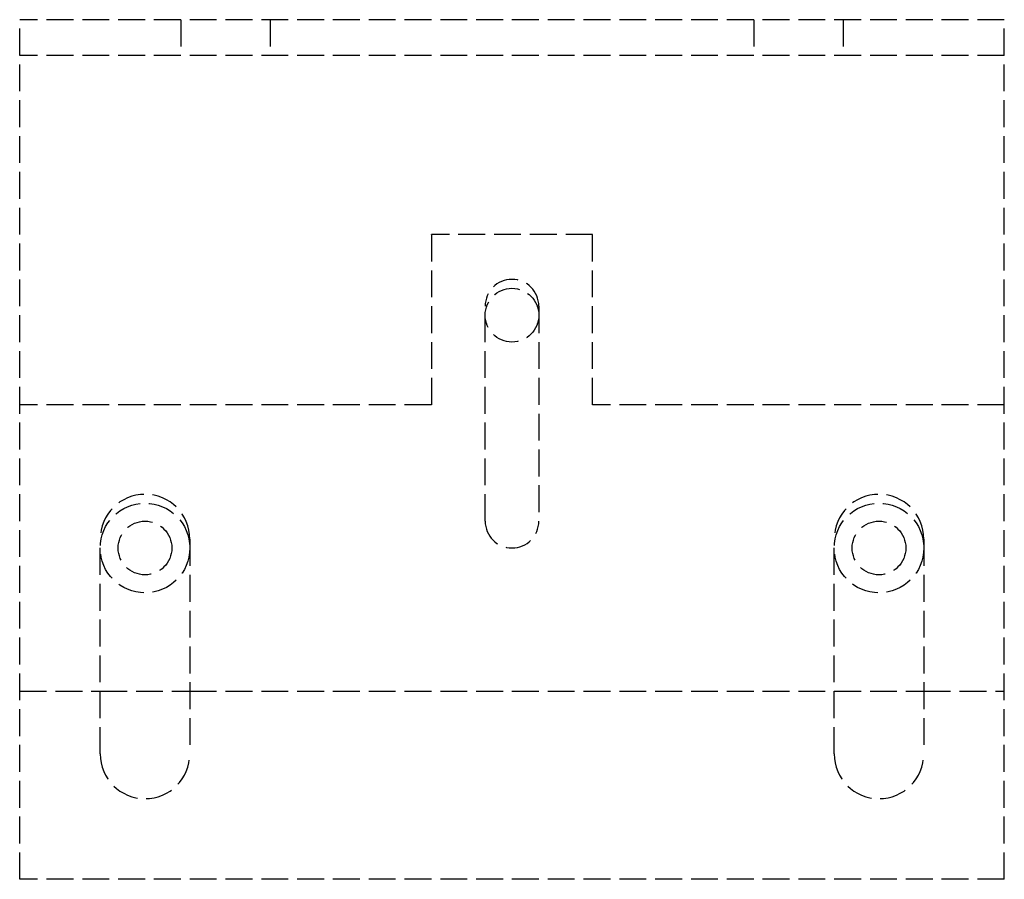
# Model space of a CAD drawing. Header units: millimetres. Extents: x -27.5 to 27.5, y -48 to 0.
import ezdxf

# ---------------------------------------------------------------- set-up
doc = ezdxf.new("R2010")
doc.units = ezdxf.units.MM
doc.header["$LTSCALE"] = 10
doc.linetypes.add('ALLCAD_Strich', pattern=[0.2, 0.15, -0.05])
doc.layers.add('BESCH_KONT_sich_schn_grun_2d', color=10, linetype='Continuous')

msp = doc.modelspace()

# ---------------------------------------------------------------- linework, layer by layer
at = {"layer": 'BESCH_KONT_sich_schn_grun_2d', "linetype": 'ALLCAD_Strich'}
for p, q in [((27.5, 0, 1), (-27.5, 0, 1)), ((-27.5, -2, 1), (-27.5, 0, 1)), ((-18.5, 0, 1), (-18.5, -2, 1)), ((-13.5, 0, 1), (-13.5, -2, 1)), ((13.5, 0, 1), (13.5, -2, 1)), ((18.5, 0, 1), (18.5, -2, 1)), ((27.5, -2, 1), (27.5, 0, 1)), ((27.5, -2, 1), (-27.5, -2, 1)), ((-27.5, -48, 1), (-27.5, -2, 1)), ((27.5, -48, 1), (27.5, -2, 1)), ((4.5, -12, 1), (-4.5, -12, 1)), ((-4.5, -12, 1), (-4.5, -21.5, 1)), ((-4.498, -12.005, 1), (-4.498, -12.003, 1)), ((-4.497, -12.002, 1), (-4.497, -12.002, 1)), ((-4.497, -12.007, 1), (-4.497, -12.007, 1)), ((-4.497, -12.008, 1), (-4.497, -12.008, 1)), ((-4.496, -12.003, 1), (-4.496, -12.005, 1)), ((-4.494, -12.005, 1), (-4.494, -12.003, 1)), ((-4.493, -12.002, 1), (-4.493, -12.003, 1)), ((-4.487, -12, 1), (-4.491, -12, 1)), ((-4.491, -12.003, 1), (-4.491, -12.003, 1)), ((-4.491, -12.005, 1), (-4.489, -12.005, 1)), ((-4.49, -12.002, 1), (-4.489, -12.002, 1)), ((-4.489, -12.004, 1), (-4.49, -12.004, 1)), ((-4.489, -12.002, 1), (-4.489, -12.004, 1)), ((-4.489, -12.005, 1), (-4.489, -12.008, 1)), ((-4.489, -12.008, 1), (-4.487, -12.008, 1)), ((-4.487, -12.008, 1), (-4.487, -12, 1)), ((-4.486, -12.003, 1), (-4.486, -12.005, 1)), ((-4.484, -12.005, 1), (-4.484, -12.003, 1)), ((-4.483, -12.002, 1), (-4.483, -12.002, 1)), ((-4.483, -12.007, 1), (-4.483, -12.007, 1)), ((-4.483, -12.008, 1), (-4.483, -12.008, 1)), ((-4.482, -12.003, 1), (-4.482, -12.005, 1)), ((-4.48, -12.005, 1), (-4.48, -12.003, 1)), ((4.5, -21.5, 1), (4.5, -12, 1)), ((-1.5, -28, 1), (-1.5, -16, 1)), ((1.5, -16, 1), (1.5, -28, 1)), ((-4.5, -21.5, 1), (-27.5, -21.5, 1)), ((27.5, -21.5, 1), (4.5, -21.5, 1)), ((-23, -41, 1), (-23, -29, 1)), ((-18, -29, 1), (-18, -41, 1)), ((18, -41, 1), (18, -29, 1)), ((23, -29, 1), (23, -41, 1)), ((-27.5, -37.5, 1), (-23, -37.5, 1)), ((-23, -37.5, 1), (-18, -37.5, 1)), ((-18, -37.5, 1), (18, -37.5, 1)), ((18, -37.5, 1), (23, -37.5, 1)), ((23, -37.5, 1), (27.5, -37.5, 1)), ((27.5, -48, 1), (-27.5, -48, 1))]:
    msp.add_line(p, q, dxfattribs=at)
for centre, radius in [((0, -16.5, 1), 1.5), ((-20.5, -29.5, 1), 2.5), ((20.5, -29.5, 1), 2.5), ((-20.5, -29.5, 1), 1.5), ((20.5, -29.5, 1), 1.5)]:
    msp.add_circle(centre, radius, dxfattribs=at)
for centre, radius, start, end in [((-4.497, -12.003, 1), 0.00271, 90, 180), ((-4.497, -12.005, 1), 0.00271, 180, 270), ((-4.497, -12.003, 1), 0.00116, 90, 180), ((-4.497, -12.005, 1), 0.00116, 180, 270), ((-4.497, -12.003, 1), 0.00271, 0, 90), ((-4.497, -12.003, 1), 0.00116, 0, 90), ((-4.497, -12.005, 1), 0.00271, 270, 360), ((-4.497, -12.005, 1), 0.00116, 270, 360), ((-4.491, -12.002, 1), 0.00217, 90, 180), ((-4.491, -12.003, 1), 0.00217, 180, 270), ((-4.49, -12.003, 1), 0.00093, 90, 180), ((-4.49, -12.003, 1), 0.00093, 180, 270), ((-4.483, -12.003, 1), 0.00271, 90, 180), ((-4.483, -12.005, 1), 0.00271, 180, 270), ((-4.483, -12.003, 1), 0.00116, 90, 180), ((-4.483, -12.005, 1), 0.00116, 180, 270), ((-4.483, -12.003, 1), 0.00271, 0, 90), ((-4.483, -12.003, 1), 0.00116, 0, 90), ((-4.483, -12.005, 1), 0.00271, 270, 360), ((-4.483, -12.005, 1), 0.00116, 270, 360), ((0, -16, 1), 1.5, 0, 180), ((-20.5, -29, 1), 2.5, 0, 180), ((20.5, -29, 1), 2.5, 0, 180), ((0, -28, 1), 1.5, 180, 0), ((-20.5, -41, 1), 2.5, 180, 0), ((20.5, -41, 1), 2.5, 180, 0)]:
    msp.add_arc(centre, radius, start, end, dxfattribs=at)

doc.saveas('drawing.dxf')
